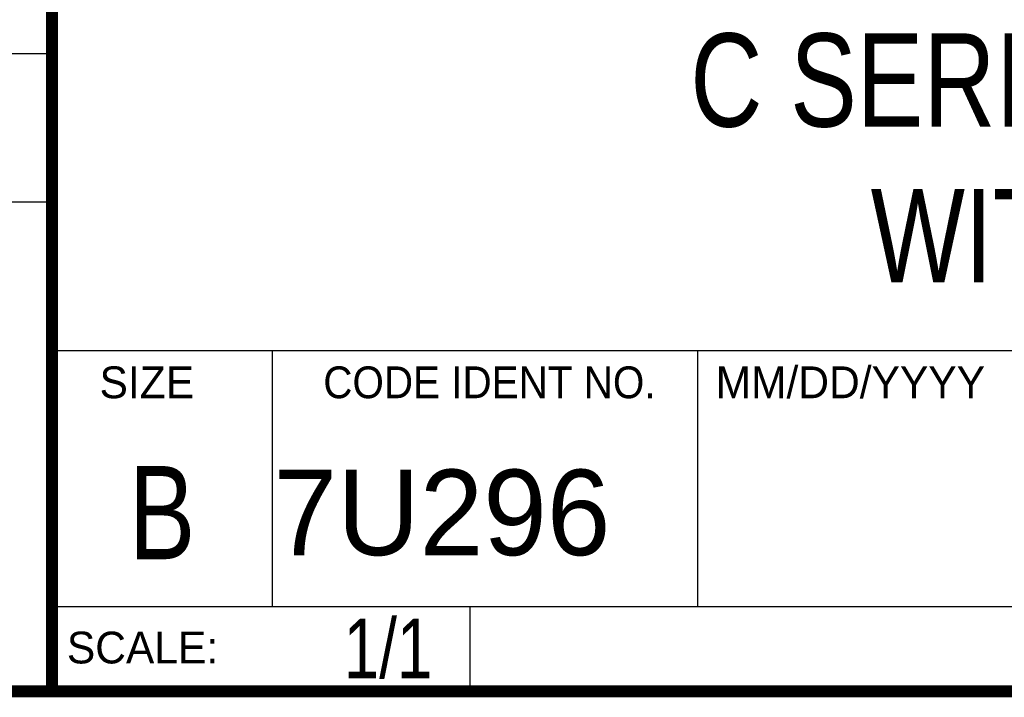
# Model space of a CAD drawing. Header units: inches. Extents: x 0.2 to 16.8, y 0.1 to 10.8.
# Tile 13 of 23: x 13 to 14.7, y 0.2 to 1.4. Entities that reach past the tile are written whole.
import ezdxf
from ezdxf.enums import TextEntityAlignment as Align

# ---------------------------------------------------------------- set-up
doc = ezdxf.new("R2010")
doc.units = ezdxf.units.IN
doc.header["$LTSCALE"] = 0.935
doc.header["$MEASUREMENT"] = 0
doc.layers.get('0').update_dxf_attribs({"linetype": 'CONTINUOUS'})
doc.styles.get("Standard").update_dxf_attribs({"font": 'txt', "width": 0.8})

msp = doc.modelspace()

# ---------------------------------------------------------------- linework, layer by layer
at = {"color": 2, "linetype": 'CONTINUOUS'}
for p, q in [((13.0652, 1.9695), (13.0652, 0.2605)), ((11.482, 1.3265), (13.0653, 1.3265)), ((13.0653, 1.0776), (11.482, 1.0776)), ((13.0652, 0.8295), (16.745, 0.8295)), ((13.434, 0.8295), (13.434, 0.4005)), ((14.146, 0.8295), (14.146, 0.4005)), ((13.0652, 0.4005), (16.745, 0.4005)), ((13.765, 0.4005), (13.765, 0.2605)), ((13.0652, 0.2605), (16.745, 0.2605))]:
    msp.add_line(p, q, dxfattribs=at)
at = {"color": 7, "linetype": 'CONTINUOUS', "const_width": 0.02}
for points in [[(13.0653, 1.9707), (13.0653, 0.2586)], [(0.25, 0.2586), (16.75, 0.2586)]]:
    msp.add_lwpolyline(points, dxfattribs=at)

# ---------------------------------------------------------------- texts
at = {"color": 2, "linetype": 'CONTINUOUS'}
for s, p in [('SIZE', (13.1451, 0.7494)), ('MM/DD/YYYY', (14.1765, 0.7494)), ('SCALE:', (13.0904, 0.3053))]:
    msp.add_text(s, height=0.05325, dxfattribs=at).set_placement(p)
at = {"color": 2, "linetype": 'CONTINUOUS', "width": 0.95}
msp.add_text('CODE IDENT NO.', height=0.053254, dxfattribs=at).set_placement((13.7978, 0.7494), align=Align.CENTER)
at = {"color": 7, "linetype": 'CONTINUOUS', "width": 0.8}
msp.add_text('B', height=0.1562, dxfattribs=at).set_placement((13.2497, 0.4798), align=Align.CENTER)
at = {"color": 7, "linetype": 'CONTINUOUS'}
msp.add_text('7U296', height=0.14316, dxfattribs=at).set_placement((13.4363, 0.4866))
at = {"color": 7, "linetype": 'CONTINUOUS', "width": 0.8}
msp.add_text('1/1', height=0.1, dxfattribs=at).set_placement((13.7025, 0.2805), align=Align.RIGHT)
at = {"color": 7, "linetype": 'CONTINUOUS', "insert": (14.9051, 1.3603), "char_height": 0.15625, "width": 1.875, "attachment_point": 2}
msp.add_mtext('C SERIES MODULE\\PWITH DB 25', dxfattribs=at)

doc.saveas('drawing.dxf')
